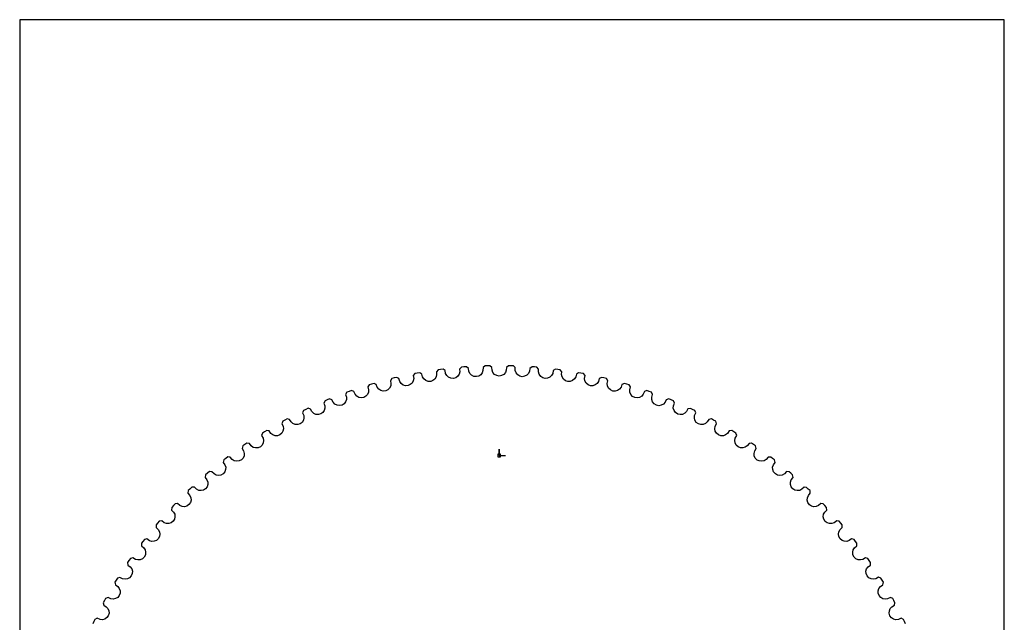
# Model space of a CAD drawing. Extents: x 0 to 216, y 0 to 279.
# Tile 3 of 3: x 0 to 216, y 147 to 279. Entities that reach past the tile are written whole.
import ezdxf

# ---------------------------------------------------------------- set-up
doc = ezdxf.new("R2010")
doc.units = 0

msp = doc.modelspace()

# ---------------------------------------------------------------- linework, layer by layer
at = {"layer": 'annotation', "color": 1}
for p, q in [((105.131257, 183.902263), (105.131257, 185.331013)), ((105.131257, 183.902263), (105.131257, 185.331013)), ((105.131257, 185.331013), (105.131257, 183.902263)), ((105.131257, 183.902263), (106.560007, 183.902263))]:
    msp.add_line(p, q, dxfattribs=at)
at = {"layer": 'boundary', "color": 5}
for p, q in [((96.882174, 203.270458), (96.471234, 202.858026)), ((97.404038, 203.314969), (96.882174, 203.270458)), ((97.965788, 203.348033), (97.404038, 203.314969)), ((98.396822, 203.009616), (97.965788, 203.348033)), ((98.473187, 202.38469), (98.396822, 203.009616)), ((101.597733, 203.177393), (101.587109, 202.547798)), ((102.029693, 203.567618), (101.597733, 203.177393)), ((102.553166, 203.584738), (102.029693, 203.567618)), ((103.115876, 203.588388), (102.553166, 203.584738)), ((103.528602, 203.227916), (103.115876, 203.588388)), ((103.572169, 202.599775), (103.528602, 203.227916)), ((106.733913, 203.227916), (106.690345, 202.599775)), ((107.1857, 203.595015), (106.733913, 203.227916)), ((107.709349, 203.584738), (107.1857, 203.595015)), ((108.271484, 203.558943), (107.709349, 203.584738)), ((108.664781, 203.177393), (108.271484, 203.558943)), ((108.675406, 202.547798), (108.664781, 203.177393)), ((111.865693, 203.009616), (111.789327, 202.38469)), ((112.336083, 203.352636), (111.865693, 203.009616)), ((112.858477, 203.314969), (112.336083, 203.352636)), ((113.418495, 203.259761), (112.858477, 203.314969)), ((113.79128, 202.858026), (113.418495, 203.259761)), ((82.139836, 200.897335), (81.631429, 200.771683)), ((82.689499, 201.017866), (82.139836, 200.897335)), ((83.168168, 200.751039), (82.689499, 201.017866)), ((86.669018, 201.870574), (86.303485, 201.417471)), ((86.303485, 201.417471), (86.391469, 200.793999)), ((86.391469, 200.793999), (86.308672, 200.262345)), ((87.18334, 201.969351), (86.669018, 201.870574)), ((87.738633, 202.060956), (87.18334, 201.969351)), ((88.202644, 201.769514), (87.738633, 202.060956)), ((88.34396, 201.155895), (88.202644, 201.769514)), ((88.611861, 200.689408), (88.34396, 201.155895)), ((91.313266, 201.117095), (91.032191, 200.665652)), ((91.423664, 201.643765), (91.313266, 201.117095)), ((91.757242, 202.704154), (91.368466, 202.270865)), ((91.368466, 202.270865), (91.423664, 201.643765)), ((92.276128, 202.775951), (91.757242, 202.704154)), ((92.835387, 202.838378), (92.276128, 202.775951)), ((93.2835, 202.522999), (92.835387, 202.838378)), ((93.392445, 201.902943), (93.2835, 202.522999)), ((93.63565, 201.422969), (93.392445, 201.902943)), ((94.053549, 201.042018), (93.63565, 201.422969)), ((94.552461, 200.832068), (94.053549, 201.042018)), ((95.113407, 200.795327), (94.552461, 200.832068)), ((95.614008, 200.954721), (95.113407, 200.795327)), ((96.051363, 201.272627), (95.614008, 200.954721)), ((96.355692, 201.70872), (96.051363, 201.272627)), ((96.493574, 202.228849), (96.355692, 201.70872)), ((96.471234, 202.858026), (96.493574, 202.228849)), ((98.690951, 201.892678), (98.473187, 202.38469)), ((99.088312, 201.490366), (98.690951, 201.892678)), ((99.575525, 201.254595), (99.088312, 201.490366)), ((100.133806, 201.188514), (99.575525, 201.254595)), ((100.642063, 201.321498), (100.133806, 201.188514)), ((101.095458, 201.61606), (100.642063, 201.321498)), ((101.422188, 202.03565), (101.095458, 201.61606)), ((101.587109, 202.547798), (101.422188, 202.03565)), ((103.76388, 202.097177), (103.572169, 202.599775)), ((104.139636, 201.674522), (103.76388, 202.097177)), ((104.613846, 201.413556), (104.139636, 201.674522)), ((105.167904, 201.318452), (104.613846, 201.413556)), ((105.682415, 201.424526), (105.167904, 201.318452)), ((106.150611, 201.695125), (105.682415, 201.424526)), ((106.498852, 202.096972), (106.150611, 201.695125)), ((106.690345, 202.599775), (106.498852, 202.096972)), ((108.840555, 202.035862), (108.675406, 202.547798)), ((109.193676, 201.594151), (108.840555, 202.035862)), ((109.65358, 201.308773), (109.193676, 201.594151)), ((110.201906, 201.184741), (109.65358, 201.308773)), ((110.721268, 201.26381), (110.201906, 201.184741)), ((111.202968, 201.509405), (110.721268, 201.26381)), ((111.571771, 201.892466), (111.202968, 201.509405)), ((111.789327, 202.38469), (111.571771, 201.892466)), ((113.768941, 202.228849), (113.79128, 202.858026)), ((113.907061, 201.708926), (113.768941, 202.228849)), ((114.236584, 201.24936), (113.907061, 201.708926)), ((114.680924, 200.940263), (114.236584, 201.24936)), ((115.222002, 200.787714), (114.680924, 200.940263)), ((115.744829, 200.839442), (115.222002, 200.787714)), ((116.238711, 201.059511), (115.744829, 200.839442)), ((116.627072, 201.422763), (116.238711, 201.059511)), ((116.87007, 201.902943), (116.627072, 201.422763)), ((116.979015, 202.522999), (116.87007, 201.902943)), ((117.46667, 202.840906), (116.979015, 202.522999)), ((117.986387, 202.775952), (117.46667, 202.840906)), ((118.54282, 202.691488), (117.986387, 202.775952)), ((118.894048, 202.270865), (118.54282, 202.691488)), ((118.838851, 201.643765), (118.894048, 202.270865)), ((118.949559, 201.117199), (118.838851, 201.643765)), ((119.230636, 200.66596), (118.949559, 201.117199)), ((121.918555, 201.155895), (121.650758, 200.689203)), ((122.059871, 201.769514), (121.918555, 201.155895)), ((122.563504, 202.061381), (122.059871, 201.769514)), ((123.079175, 201.969351), (122.563504, 202.061381)), ((123.630325, 201.855939), (123.079175, 201.969351)), ((123.959029, 201.417471), (123.630325, 201.855939)), ((123.871046, 200.793999), (123.959029, 201.417471)), ((123.95405, 200.262448), (123.871046, 200.793999)), ((127.612611, 201.016242), (127.094347, 200.751039)), ((128.122679, 200.897336), (127.612611, 201.016242)), ((128.667116, 200.755159), (128.122679, 200.897336)), ((76.658168, 199.410713), (76.341917, 198.92202)), ((76.341917, 198.92202), (76.494648, 198.311204)), ((77.159312, 199.562824), (76.658168, 199.410713)), ((77.701969, 199.711991), (77.159312, 199.562824)), ((78.193972, 199.470581), (77.701969, 199.711991)), ((78.398581, 198.875124), (78.193972, 199.470581)), ((78.739551, 198.416625), (78.398581, 198.875124)), ((81.123333, 198.668547), (80.741095, 198.286091)), ((81.355643, 199.146861), (81.123333, 198.668547)), ((81.631429, 200.771683), (81.289967, 200.300115)), ((81.289967, 200.300115), (81.41053, 199.682142)), ((81.41053, 199.682142), (81.355643, 199.146861)), ((83.341337, 200.145728), (83.168168, 200.751039)), ((83.657868, 199.669945), (83.341337, 200.145728)), ((84.088809, 199.358654), (83.657868, 199.669945)), ((84.606968, 199.202063), (84.088809, 199.358654)), ((85.168685, 199.224158), (84.606968, 199.202063)), ((85.649817, 199.434888), (85.168685, 199.224158)), ((86.051563, 199.796894), (85.649817, 199.434888)), ((86.308672, 200.262345), (86.051563, 199.796894)), ((89.049105, 200.330784), (88.611861, 200.689408)), ((89.558303, 200.147241), (89.049105, 200.330784)), ((90.120454, 200.139919), (89.558303, 200.147241)), ((90.612079, 200.325223), (90.120454, 200.139919)), ((91.032191, 200.665652), (90.612079, 200.325223)), ((119.682071, 200.309118), (119.230636, 200.66596)), ((120.214424, 200.128473), (119.682071, 200.309118)), ((120.739257, 200.152783), (120.214424, 200.128473)), ((121.243928, 200.346812), (120.739257, 200.152783)), ((121.650758, 200.689203), (121.243928, 200.346812)), ((124.211262, 199.797106), (123.95405, 200.262448)), ((124.643352, 199.417163), (124.211262, 199.797106)), ((125.165553, 199.208934), (124.643352, 199.417163)), ((125.690833, 199.205693), (125.165553, 199.208934)), ((126.20505, 199.373046), (125.690833, 199.205693)), ((126.629311, 199.69366), (126.20505, 199.373046)), ((126.921178, 200.145728), (126.629311, 199.69366)), ((127.094347, 200.751039), (126.921178, 200.145728)), ((128.972548, 200.300115), (128.667116, 200.755159)), ((128.851984, 199.682142), (128.972548, 200.300115)), ((128.907079, 199.146964), (128.851984, 199.682142)), ((129.139493, 198.668753), (128.907079, 199.146964)), ((129.551169, 198.266776), (129.139493, 198.668753)), ((131.863934, 198.875124), (131.548825, 198.438928)), ((132.068542, 199.470582), (131.863934, 198.875124)), ((132.599981, 199.708291), (132.068542, 199.470582)), ((133.103202, 199.562824), (132.599981, 199.708291)), ((133.639446, 199.392353), (133.103202, 199.562824)), ((133.920597, 198.92202), (133.639446, 199.392353)), ((133.767866, 198.311204), (133.920597, 198.92202)), ((71.762933, 197.791384), (71.472726, 197.286715)), ((71.472726, 197.286715), (71.657204, 196.684717)), ((71.657204, 196.684717), (71.658658, 196.146638)), ((72.255569, 197.969432), (71.762933, 197.791384)), ((72.789582, 198.146796), (72.255569, 197.969432)), ((73.293551, 197.931455), (72.789582, 198.146796)), ((73.529077, 197.347619), (73.293551, 197.931455)), ((73.893523, 196.907519), (73.529077, 197.347619)), ((74.354659, 196.642927), (73.893523, 196.907519)), ((74.88633, 196.54132), (74.354659, 196.642927)), ((75.44264, 196.622065), (74.88633, 196.54132)), ((75.899188, 196.881962), (75.44264, 196.622065)), ((76.260884, 197.283911), (75.899188, 196.881962)), ((76.467879, 197.773749), (76.260884, 197.283911)), ((76.494648, 198.311204), (76.467879, 197.773749)), ((79.186172, 198.128266), (78.739551, 198.416625)), ((79.711788, 197.9989), (79.186172, 198.128266)), ((80.271619, 198.050431), (79.711788, 197.9989)), ((80.741095, 198.286091), (80.271619, 198.050431)), ((130.061741, 198.031458), (129.551169, 198.266776)), ((130.586172, 198.00077), (130.061741, 198.031458)), ((131.108481, 198.140939), (130.586172, 198.00077)), ((131.548825, 198.438928), (131.108481, 198.140939)), ((133.794948, 197.773853), (133.767866, 198.311204)), ((134.001942, 197.284117), (133.794948, 197.773853)), ((134.392036, 196.861118), (134.001942, 197.284117)), ((134.889627, 196.599388), (134.392036, 196.861118)), ((135.411682, 196.541327), (134.889627, 196.599388)), ((135.940632, 196.653899), (135.411682, 196.541327)), ((136.395919, 196.928446), (135.940632, 196.653899)), ((136.733438, 197.347619), (136.395919, 196.928446)), ((136.968964, 197.931456), (136.733438, 197.347619)), ((137.51213, 198.141048), (136.968964, 197.931456)), ((138.006946, 197.969432), (137.51213, 198.141048)), ((138.533669, 197.771187), (138.006946, 197.969432)), ((138.789789, 197.286715), (138.533669, 197.771187)), ((138.604172, 196.146741), (138.60531, 196.684717)), ((138.60531, 196.684717), (138.789789, 197.286715)), ((66.959208, 195.918061), (66.695876, 195.398858)), ((66.695876, 195.398858), (66.911485, 194.807343)), ((66.911485, 194.807343), (66.941156, 194.270093)), ((67.441779, 196.121628), (66.959208, 195.918061)), ((67.965798, 196.326669), (67.441779, 196.121628)), ((68.480388, 196.138027), (67.965798, 196.326669)), ((68.746109, 195.567259), (68.480388, 196.138027)), ((69.133096, 195.146857), (68.746109, 195.567259)), ((69.607498, 194.906815), (69.133096, 195.146857)), ((70.143693, 194.833142), (69.607498, 194.906815)), ((70.695084, 194.94286), (70.143693, 194.833142)), ((71.137384, 195.226315), (70.695084, 194.94286)), ((71.477501, 195.646632), (71.137384, 195.226315)), ((71.658658, 196.146638), (71.477501, 195.646632)), ((138.785329, 195.646845), (138.604172, 196.146741)), ((139.152696, 195.20401), (138.785329, 195.646845)), ((139.63588, 194.916593), (139.152696, 195.20401)), ((140.154292, 194.831311), (139.63588, 194.916593)), ((140.688326, 194.916087), (140.154292, 194.831311)), ((141.157414, 195.166447), (140.688326, 194.916087)), ((141.516406, 195.567259), (141.157414, 195.166447)), ((141.782127, 196.138027), (141.516406, 195.567259)), ((142.335567, 196.318872), (141.782127, 196.138027)), ((142.820736, 196.121628), (142.335567, 196.318872)), ((143.336275, 195.896106), (142.820736, 196.121628)), ((143.321671, 194.270196), (143.35103, 194.807343)), ((143.566638, 195.398858), (143.336275, 195.896106)), ((143.35103, 194.807343), (143.566638, 195.398858)), ((62.260176, 193.795825), (62.024238, 193.263656)), ((62.024238, 193.263656), (62.270659, 192.68418)), ((62.731441, 194.024396), (62.260176, 193.795825)), ((62.270659, 192.68418), (62.328347, 192.149208)), ((63.243981, 194.256595), (62.731441, 194.024396)), ((63.767657, 194.095159), (63.243981, 194.256595)), ((64.062946, 193.539027), (63.767657, 194.095159)), ((64.471391, 193.13949), (64.062946, 193.539027)), ((64.95771, 192.924642), (64.471391, 193.13949)), ((65.49703, 192.87909), (64.95771, 192.924642)), ((66.041889, 193.017515), (65.49703, 192.87909)), ((66.468752, 193.32373), (66.041889, 193.017515)), ((66.786453, 193.76127), (66.468752, 193.32373)), ((66.941156, 194.270093), (66.786453, 193.76127)), ((143.47637, 193.761482), (143.321671, 194.270196)), ((143.820101, 193.300018), (143.47637, 193.761482)), ((144.287611, 192.987684), (143.820101, 193.300018)), ((144.800823, 192.875399), (144.287611, 192.987684)), ((145.33849, 192.932051), (144.800823, 192.875399)), ((145.820125, 193.157516), (145.33849, 192.932051)), ((146.199569, 193.539027), (145.820125, 193.157516)), ((146.523543, 194.123792), (146.199569, 193.539027)), ((147.056905, 194.246748), (146.523543, 194.123792)), ((147.531074, 194.024396), (147.056905, 194.246748)), ((148.034137, 193.772194), (147.531074, 194.024396)), ((147.934483, 192.149311), (147.991856, 192.68418)), ((147.991856, 192.68418), (148.238277, 193.263656)), ((148.238277, 193.263656), (148.034137, 193.772194)), ((57.6786, 191.430586), (57.470879, 190.886803)), ((57.470879, 190.886803), (57.747183, 190.321013)), ((58.137205, 191.683551), (57.6786, 191.430586)), ((57.747183, 190.321013), (57.832782, 189.789783)), ((58.63694, 191.942302), (58.137205, 191.683551)), ((59.168335, 191.80847), (58.63694, 191.942302)), ((59.492264, 191.26852), (59.168335, 191.80847)), ((59.921114, 190.890967), (59.492264, 191.26852)), ((60.418009, 190.701781), (59.921114, 190.890967)), ((60.958995, 190.684534), (60.418009, 190.701781)), ((61.495876, 190.851302), (60.958995, 190.684534)), ((61.906058, 191.1795), (61.495876, 190.851302)), ((62.200414, 191.633021), (61.906058, 191.1795)), ((62.328347, 192.149208), (62.200414, 191.633021)), ((148.062412, 191.633118), (147.934483, 192.149311)), ((148.356562, 191.179603), (148.062412, 191.633118)), ((148.831976, 190.818058), (148.356562, 191.179603)), ((149.338618, 190.678979), (148.831976, 190.818058)), ((149.878568, 190.707508), (149.338618, 190.678979)), ((150.371307, 190.907447), (149.878568, 190.707508)), ((150.77025, 191.26852), (150.371307, 190.907447)), ((151.124329, 191.83556), (150.77025, 191.26852)), ((151.663389, 191.93049), (151.124329, 191.83556)), ((152.125309, 191.683551), (151.663389, 191.93049)), ((152.614436, 191.405308), (152.125309, 191.683551)), ((152.430045, 189.789886), (152.515332, 190.321013)), ((152.515332, 190.321013), (152.791636, 190.886803)), ((152.791636, 190.886803), (152.614436, 191.405308)), ((53.227025, 188.828892), (53.048051, 188.274935)), ((53.048051, 188.274935), (53.35361, 187.724399)), ((53.671832, 189.105504), (53.227025, 188.828892)), ((54.157311, 189.389994), (53.671832, 189.105504)), ((54.694977, 189.284175), (54.157311, 189.389994)), ((55.046815, 188.761969), (54.694977, 189.284175)), ((55.494777, 188.407279), (55.046815, 188.761969)), ((56.000834, 188.244404), (55.494777, 188.407279)), ((56.541965, 188.255535), (56.000834, 188.244404)), ((57.06941, 188.450159), (56.541965, 188.255535)), ((57.461953, 188.799321), (57.06941, 188.450159)), ((57.73214, 189.267679), (57.461953, 188.799321)), ((57.832782, 189.789783), (57.73214, 189.267679)), ((152.53069, 189.267783), (152.430045, 189.789886)), ((152.800768, 188.799425), (152.53069, 189.267783)), ((153.256602, 188.413511), (152.800768, 188.799425)), ((153.755221, 188.248162), (153.256602, 188.413511)), ((154.296004, 188.248265), (153.755221, 188.248162)), ((154.798496, 188.422164), (154.296004, 188.248265)), ((155.2157, 188.761969), (154.798496, 188.422164)), ((155.599071, 189.30964), (155.2157, 188.761969)), ((156.142352, 189.376212), (155.599071, 189.30964)), ((156.590683, 189.105504), (156.142352, 189.376212)), ((157.064626, 188.802042), (156.590683, 189.105504)), ((156.908905, 187.724399), (157.214464, 188.274935)), ((157.214464, 188.274935), (157.064626, 188.802042)), ((48.91781, 185.997682), (48.768092, 185.435119)), ((49.347465, 186.297234), (48.91781, 185.997682)), ((49.817438, 186.60677), (49.347465, 186.297234)), ((50.359922, 186.529124), (49.817438, 186.60677)), ((50.763887, 186.00177), (50.359922, 186.529124)), ((51.204462, 185.695361), (50.763887, 186.00177)), ((51.718364, 185.559228), (51.204462, 185.695361)), ((52.774715, 185.820563), (52.258157, 185.59861)), ((53.148378, 186.189845), (52.774715, 185.820563)), ((53.393766, 186.67169), (53.148378, 186.189845)), ((53.35361, 187.724399), (53.466909, 187.198359)), ((53.466909, 187.198359), (53.393766, 186.67169)), ((156.795915, 187.198462), (156.908905, 187.724399)), ((156.869167, 186.671793), (156.795915, 187.198462)), ((157.11424, 186.189948), (156.869167, 186.671793)), ((157.549274, 185.780642), (157.11424, 186.189948)), ((158.038608, 185.589403), (157.549274, 185.780642)), ((159.089555, 185.708625), (158.578558, 185.561286)), ((159.523989, 186.02612), (159.089555, 185.708625)), ((159.935403, 186.55294), (159.523989, 186.02612)), ((160.481452, 186.591069), (159.935403, 186.55294)), ((160.91505, 186.297233), (160.481452, 186.591069)), ((161.344705, 185.997682), (160.91505, 186.297233)), ((161.494423, 185.435119), (161.344705, 185.997682)), ((45.629153, 183.600134), (45.176033, 183.266501)), ((46.1749, 183.551101), (45.629153, 183.600134)), ((46.605954, 183.04557), (46.1749, 183.551101)), ((48.768092, 185.435119), (49.10198, 184.9014)), ((49.197123, 183.852203), (48.977363, 183.35812)), ((49.10198, 184.9014), (49.242669, 184.381992)), ((49.242669, 184.381992), (49.197123, 183.852203)), ((52.258157, 185.59861), (51.718364, 185.559228)), ((158.578558, 185.561286), (158.038608, 185.589403)), ((161.020155, 184.381992), (161.160535, 184.9014)), ((161.065707, 183.852312), (161.020155, 184.381992)), ((161.285357, 183.358326), (161.065707, 183.852312)), ((161.160535, 184.9014), (161.494423, 185.435119)), ((164.121624, 183.573162), (163.68317, 183.068536)), ((164.66886, 183.582543), (164.121624, 183.573162)), ((165.086482, 183.266502), (164.66886, 183.582543)), ((44.762564, 182.944935), (44.64252, 182.375234)), ((44.64252, 182.375234), (45.003902, 181.859768)), ((45.176033, 183.266501), (44.762564, 182.944935)), ((45.003902, 181.859768), (45.171575, 181.348359)), ((47.062023, 182.762671), (46.605954, 183.04557)), ((47.582292, 182.653572), (47.062023, 182.762671)), ((48.119321, 182.721222), (47.582292, 182.653572)), ((48.623462, 182.969889), (48.119321, 182.721222)), ((48.977363, 183.35812), (48.623462, 182.969889)), ((161.69832, 182.926806), (161.285357, 183.358326)), ((162.17694, 182.710267), (161.69832, 182.926806)), ((162.71471, 182.653918), (162.17694, 182.710267)), ((163.232659, 182.774283), (162.71471, 182.653918)), ((163.68317, 183.068536), (163.232659, 182.774283)), ((165.49995, 182.944961), (165.086482, 183.266502)), ((165.091254, 181.348462), (165.258613, 181.859768)), ((165.258613, 181.859768), (165.619995, 182.375234)), ((165.619995, 182.375234), (165.49995, 182.944961)), ((40.772916, 179.678809), (40.682751, 179.10368)), ((41.168852, 180.021514), (40.772916, 179.678809)), ((41.60389, 180.378561), (41.168852, 180.021514)), ((42.151526, 180.358097), (41.60389, 180.378561)), ((42.608447, 179.875839), (42.151526, 180.358097)), ((43.078666, 179.617122), (42.608447, 179.875839)), ((43.603929, 179.535419), (43.078666, 179.617122)), ((44.136711, 179.631057), (43.603929, 179.535419)), ((44.627139, 179.905764), (44.136711, 179.631057)), ((44.960221, 180.312037), (44.627139, 179.905764)), ((45.153832, 180.816911), (44.960221, 180.312037)), ((45.171575, 181.348359), (45.153832, 180.816911)), ((165.108992, 180.81702), (165.091254, 181.348462)), ((165.302397, 180.312242), (165.108992, 180.81702)), ((165.692299, 179.85969), (165.302397, 180.312242)), ((166.15891, 179.61842), (165.692299, 179.85969)), ((166.693046, 179.533965), (166.15891, 179.61842)), ((167.216603, 179.627134), (166.693046, 179.533965)), ((167.681848, 179.897418), (167.216603, 179.627134)), ((168.146114, 180.378349), (167.681848, 179.897418)), ((168.693166, 180.359133), (168.146114, 180.378349)), ((169.093662, 180.021514), (168.693166, 180.359133)), ((169.489599, 179.678809), (169.093662, 180.021514)), ((169.579764, 179.10368), (169.489599, 179.678809)), ((40.682751, 179.10368), (41.070699, 178.607726)), ((41.108051, 177.059886), (40.771154, 176.610204)), ((41.070699, 178.607726), (41.264825, 178.105855)), ((41.274993, 177.574207), (41.108051, 177.059886)), ((41.264825, 178.105855), (41.274993, 177.574207)), ((168.987934, 177.57431), (168.997896, 178.105855)), ((169.154669, 177.060091), (168.987934, 177.57431)), ((168.997896, 178.105855), (169.191815, 178.607726)), ((169.520293, 176.587739), (169.154669, 177.060091)), ((169.191815, 178.607726), (169.579764, 179.10368)), ((36.959553, 176.208357), (36.899685, 175.629292)), ((36.899685, 175.629292), (37.31305, 175.154394)), ((37.337121, 176.571398), (36.959553, 176.208357)), ((37.31305, 175.154394), (37.533221, 174.663423)), ((37.752835, 176.950673), (37.337121, 176.571398)), ((38.300816, 176.958928), (37.752835, 176.950673)), ((38.78227, 176.501195), (38.300816, 176.958928)), ((39.26539, 176.267492), (38.78227, 176.501195)), ((39.794292, 176.213382), (39.26539, 176.267492)), ((40.321306, 176.336753), (39.794292, 176.213382)), ((40.771154, 176.610204), (40.321306, 176.336753)), ((169.973624, 176.322388), (169.520293, 176.587739)), ((170.502576, 176.210119), (169.973624, 176.322388)), ((171.030281, 176.275698), (170.502576, 176.210119)), ((171.509116, 176.521286), (171.030281, 176.275698)), ((171.997836, 176.97729), (171.509116, 176.521286)), ((172.543155, 176.929467), (171.997836, 176.97729)), ((172.925393, 176.571398), (172.543155, 176.929467)), ((172.729608, 174.66332), (172.949465, 175.154394)), ((173.302962, 176.208357), (172.925393, 176.571398)), ((172.949465, 175.154394), (173.36283, 175.629292)), ((173.36283, 175.629292), (173.302962, 176.208357)), ((33.691117, 172.925394), (33.333048, 172.543155)), ((34.086463, 173.325902), (33.691117, 172.925394)), ((34.633223, 173.36283), (34.086463, 173.325902)), ((35.138003, 172.930944), (34.633223, 173.36283)), ((35.632723, 172.722849), (35.138003, 172.930944)), ((36.163665, 172.696472), (35.632723, 172.722849)), ((36.683528, 172.847302), (36.163665, 172.696472)), ((37.118403, 173.143906), (36.683528, 172.847302)), ((37.431332, 173.610604), (37.118403, 173.143906)), ((37.571094, 174.133017), (37.431332, 173.610604)), ((37.533221, 174.663423), (37.571094, 174.133017)), ((172.691735, 174.133017), (172.729608, 174.66332)), ((172.831389, 173.610708), (172.691735, 174.133017)), ((173.171818, 173.119952), (172.831389, 173.610708)), ((173.610605, 172.831183), (173.171818, 173.119952)), ((174.133017, 172.69142), (173.610605, 172.831183)), ((174.663423, 172.729293), (174.133017, 172.69142)), ((175.154394, 172.949465), (174.663423, 172.729293)), ((175.666334, 173.379301), (175.154394, 172.949465)), ((176.208357, 173.302963), (175.666334, 173.379301)), ((176.571398, 172.925393), (176.208357, 173.302963)), ((176.929467, 172.543155), (176.571398, 172.925393)), ((33.333048, 172.543155), (33.303586, 171.961699)), ((33.303586, 171.961699), (33.741229, 171.509116)), ((33.741229, 171.509116), (33.986817, 171.030281)), ((33.986817, 171.030281), (34.052396, 170.502576)), ((176.210428, 170.502576), (176.276006, 171.030281)), ((176.276006, 171.030281), (176.521286, 171.509116)), ((176.521286, 171.509116), (176.958929, 171.961698)), ((176.958929, 171.961698), (176.929467, 172.543155)), ((30.241, 169.093662), (29.903382, 168.693166)), ((29.903382, 168.693166), (29.904417, 168.110989)), ((30.614789, 169.514213), (30.241, 169.093662)), ((31.158835, 169.579764), (30.614789, 169.514213)), ((31.685576, 169.174867), (31.158835, 169.579764)), ((32.190481, 168.992919), (31.685576, 169.174867)), ((32.722078, 168.994427), (32.190481, 168.992919)), ((33.23329, 169.172233), (32.722078, 168.994427)), ((33.652105, 169.491155), (33.23329, 169.172233)), ((33.940127, 169.973624), (33.652105, 169.491155)), ((34.052396, 170.502576), (33.940127, 169.973624)), ((176.322491, 169.973727), (176.210428, 170.502576)), ((176.636813, 169.465789), (176.322491, 169.973727)), ((177.059885, 169.154463), (176.636813, 169.465789)), ((177.574207, 168.987522), (177.059885, 169.154463)), ((178.105855, 168.99769), (177.574207, 168.987522)), ((178.607726, 169.191815), (178.105855, 168.99769)), ((179.14152, 169.594267), (178.607726, 169.191815)), ((179.678809, 169.489599), (179.14152, 169.594267)), ((180.021514, 169.093663), (179.678809, 169.489599)), ((180.359133, 168.693166), (180.021514, 169.093663)), ((180.358097, 168.110989), (180.359133, 168.693166)), ((29.904417, 168.110989), (30.365097, 167.681848)), ((30.365097, 167.681848), (30.63538, 167.216603)), ((30.63538, 167.216603), (30.72855, 166.693046)), ((30.72855, 166.693046), (30.644095, 166.158909)), ((179.534274, 166.693046), (179.62734, 167.2165)), ((179.618523, 166.159012), (179.534274, 166.693046)), ((179.62734, 167.2165), (179.897418, 167.681848)), ((179.897418, 167.681848), (180.358097, 168.110989)), ((26.996013, 165.086482), (26.679971, 164.66886)), ((26.679971, 164.66886), (26.711413, 164.087615)), ((26.711413, 164.087615), (27.193979, 163.68317)), ((27.347382, 165.526134), (26.996013, 165.086482)), ((27.88728, 165.619995), (27.347382, 165.526134)), ((28.434413, 165.243285), (27.88728, 165.619995)), ((28.948116, 165.088035), (28.434413, 165.243285)), ((29.47897, 165.117268), (28.948116, 165.088035)), ((29.980182, 165.321556), (29.47897, 165.117268)), ((30.381696, 165.662017), (29.980182, 165.321556)), ((30.644095, 166.158909), (30.381696, 165.662017)), ((179.88051, 165.662331), (179.618523, 166.159012)), ((180.312037, 165.302294), (179.88051, 165.662331)), ((180.816911, 165.108683), (180.312037, 165.302294)), ((181.348359, 165.090939), (180.816911, 165.108683)), ((181.859768, 165.258613), (181.348359, 165.090939)), ((182.413819, 165.632502), (181.859768, 165.258613)), ((182.944858, 165.49995), (182.413819, 165.632502)), ((183.266501, 165.086482), (182.944858, 165.49995)), ((183.068536, 163.68317), (183.551101, 164.087615)), ((183.582543, 164.668963), (183.266501, 165.086482)), ((183.551101, 164.087615), (183.582543, 164.668963)), ((27.193979, 163.68317), (27.488231, 163.232659)), ((27.552248, 162.17694), (27.316203, 161.666972)), ((27.488231, 163.232659), (27.608597, 162.71471)), ((27.608597, 162.71471), (27.552248, 162.17694)), ((182.654239, 162.71471), (182.774592, 163.232556)), ((182.710473, 162.177043), (182.654239, 162.71471)), ((182.946099, 161.667287), (182.710473, 162.177043)), ((182.774592, 163.232556), (183.068536, 163.68317)), ((23.965281, 160.91505), (23.671447, 160.481452)), ((23.671447, 160.481452), (23.733391, 159.902593)), ((23.733391, 159.902593), (24.236395, 159.523989)), ((24.293145, 161.372406), (23.965281, 160.91505)), ((24.827396, 161.494423), (24.293145, 161.372406)), ((25.393526, 161.146886), (24.827396, 161.494423)), ((25.914692, 161.018718), (25.393526, 161.146886)), ((26.443198, 161.075738), (25.914692, 161.018718)), ((26.933061, 161.306034), (26.443198, 161.075738)), ((27.316203, 161.666972), (26.933061, 161.306034)), ((183.35812, 161.285152), (182.946099, 161.667287)), ((183.852203, 161.065392), (183.35812, 161.285152)), ((184.381992, 161.019846), (183.852203, 161.065392)), ((184.9014, 161.160535), (184.381992, 161.019846)), ((185.474289, 161.504882), (184.9014, 161.160535)), ((185.997682, 161.344705), (185.474289, 161.504882)), ((186.297233, 160.91505), (185.997682, 161.344705)), ((186.02612, 159.523989), (186.529123, 159.902593)), ((186.590965, 160.481452), (186.297233, 160.91505)), ((186.529123, 159.902593), (186.590965, 160.481452)), ((24.236395, 159.523989), (24.55389, 159.089555)), ((24.673111, 158.038608), (24.464046, 157.516916)), ((24.55389, 159.089555), (24.701229, 158.578558)), ((24.701229, 158.578558), (24.673111, 158.038608)), ((185.561704, 158.578558), (185.708933, 159.089452)), ((185.589616, 158.038711), (185.561704, 158.578558)), ((185.798263, 157.517231), (185.589616, 158.038711)), ((185.708933, 159.089452), (186.02612, 159.523989)), ((21.157011, 156.590683), (20.886303, 156.142352)), ((20.886303, 156.142352), (20.978339, 155.567538)), ((20.978339, 155.567538), (21.500546, 155.2157)), ((21.433623, 157.03549), (21.157011, 156.590683)), ((21.98758, 157.214464), (21.433623, 157.03549)), ((22.571191, 156.896983), (21.98758, 157.214464)), ((23.098274, 156.79626), (22.571191, 156.896983)), ((23.623161, 156.880875), (23.098274, 156.79626)), ((24.100294, 157.136433), (23.623161, 156.880875)), ((24.464046, 157.516916), (24.100294, 157.136433)), ((186.189845, 157.114137), (185.798263, 157.517231)), ((186.671689, 156.868749), (186.189845, 157.114137)), ((187.198359, 156.795606), (186.671689, 156.868749)), ((187.724399, 156.908905), (187.198359, 156.795606)), ((188.314584, 157.222848), (187.724399, 156.908905)), ((188.828892, 157.03549), (188.314584, 157.222848)), ((188.761969, 155.2157), (189.284176, 155.567538)), ((189.105504, 156.590683), (188.828892, 157.03549)), ((189.376212, 156.142352), (189.105504, 156.590683)), ((189.284176, 155.567538), (189.376212, 156.142352)), ((21.500546, 155.2157), (21.84035, 154.798496)), ((22.014353, 153.755222), (21.832878, 153.223365)), ((21.84035, 154.798496), (22.01425, 154.296004)), ((22.01425, 154.296004), (22.014353, 153.755222)), ((188.24838, 153.755331), (188.248689, 154.295901)), ((188.429431, 153.22368), (188.24838, 153.755331)), ((188.248689, 154.295901), (188.422473, 154.798393)), ((188.422473, 154.798393), (188.761969, 155.2157)), ((18.578964, 152.125309), (18.332026, 151.663389)), ((18.332026, 151.663389), (18.454045, 151.09418)), ((18.831825, 152.583915), (18.578964, 152.125309)), ((19.375712, 152.791636), (18.831825, 152.583915)), ((19.975138, 152.505141), (19.375712, 152.791636)), ((20.50677, 152.4322), (19.975138, 152.505141)), ((21.026505, 152.544101), (20.50677, 152.4322)), ((21.489621, 152.824344), (21.026505, 152.544101)), ((21.832878, 153.223365), (21.489621, 152.824344)), ((188.799322, 152.800562), (188.429431, 153.22368)), ((189.267679, 152.530375), (188.799322, 152.800562)), ((189.789783, 152.429733), (189.267679, 152.530375)), ((190.321013, 152.515332), (189.789783, 152.429733)), ((190.92685, 152.797942), (190.321013, 152.515332)), ((191.430663, 152.583914), (190.92685, 152.797942)), ((191.68355, 152.125309), (191.430663, 152.583914)), ((191.930489, 151.663389), (191.68355, 152.125309)), ((191.80847, 151.09418), (191.930489, 151.663389)), ((18.454045, 151.09418), (18.993994, 150.77025)), ((18.993994, 150.77025), (19.355067, 150.371307)), ((19.355067, 150.371307), (19.555007, 149.878568)), ((19.583536, 149.338618), (19.430087, 148.797942)), ((19.555007, 149.878568), (19.583536, 149.338618)), ((190.679185, 149.338618), (190.707823, 149.87846)), ((190.832222, 148.798251), (190.679185, 149.338618)), ((190.707823, 149.87846), (190.907756, 150.371204)), ((190.907756, 150.371204), (191.26852, 150.77025)), ((191.26852, 150.77025), (191.80847, 151.09418)), ((16.238119, 147.531074), (16.015767, 147.056905)), ((16.46669, 148.002338), (16.238119, 147.531074)), ((16.998858, 148.238277), (16.46669, 148.002338)), ((17.612477, 147.983475), (16.998858, 148.238277)), ((18.147185, 147.93842), (17.612477, 147.983475)), ((18.660396, 148.077473), (18.147185, 147.93842)), ((19.108166, 148.381522), (18.660396, 148.077473)), ((19.430087, 148.797942), (19.108166, 148.381522)), ((191.1795, 148.356456), (190.832222, 148.798251)), ((191.633021, 148.062101), (191.1795, 148.356456)), ((192.149208, 147.934168), (191.633021, 148.062101)), ((192.68418, 147.991856), (192.149208, 147.934168)), ((193.303971, 148.242482), (192.68418, 147.991856)), ((193.795825, 148.002339), (193.303971, 148.242482)), ((194.024396, 147.531074), (193.795825, 148.002339)), ((194.246748, 147.056905), (194.024396, 147.531074))]:
    msp.add_line(p, q, dxfattribs=at)
at = {"layer": 'frame', "color": 5}
for p, q in [((215.9, 279.4), (0, 279.4)), ((0, 279.4), (0, 0)), ((215.9, 0), (215.9, 279.4))]:
    msp.add_line(p, q, dxfattribs=at)
at = {"layer": 'hole', "color": 5}
for p, q in [((105.417007, 184.188013), (104.845507, 184.188013)), ((104.845507, 184.188013), (104.845507, 183.616513)), ((104.845507, 183.616513), (105.417007, 183.616513)), ((105.417007, 183.616513), (105.417007, 184.188013))]:
    msp.add_line(p, q, dxfattribs=at)

doc.saveas('drawing.dxf')
